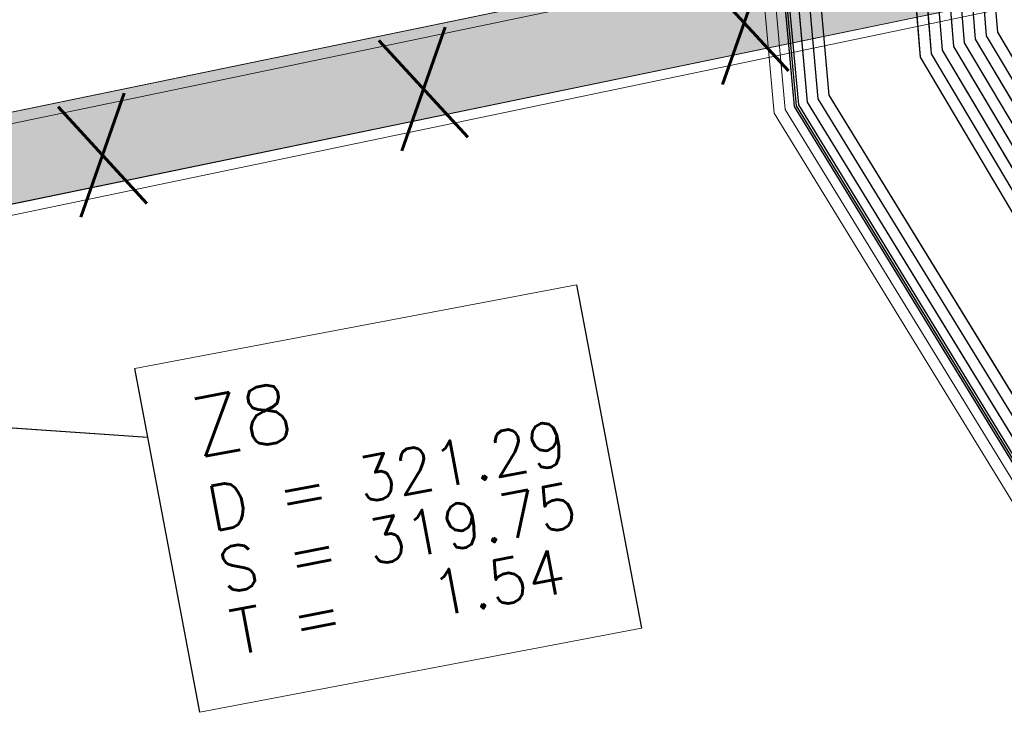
# Model space of a CAD drawing. Header units: metres. Extents: x -502 to 161, y -108 to 174.
# Tile 141 of 256: x -230.89 to -226.51, y -33.1 to -29.97. Entities that reach past the tile are written whole.
import ezdxf

# ---------------------------------------------------------------- set-up
doc = ezdxf.new("R2010")
doc.units = ezdxf.units.M
doc.header["$LTSCALE"] = 0.1
doc.linetypes.add('240', pattern=[101.6, 101.6, 0])
for name, color, linetype in [('BRI31-005.05-5p02-Koordinierung Lageplan 4. BA ZOB West 2022-06-15', 7, 'Continuous'), ('BRI31-005.06-5f07-Koordinierung Lageplan 4. BA ZOB Fernbusbahnh', 7, 'Continuous'), ('BRI32-005.02-5f05-Koordinierung Schemaplan 4 BA ZOB Teilbereich', 7, 'Continuous'), ('BRI32-005.03-5f06-Koordinierung Schemaplan 4 BA ZOB Teilbereich 2 Ost - Bahnhofsallee 2023-01-21', 7, 'Continuous')]:
    doc.layers.add(name, color=color, linetype=linetype)
doc.styles.add('Txt', font='txt_____.ttf')

msp = doc.modelspace()

# ---------------------------------------------------------------- linework, layer by layer
at = {"layer": 'BRI31-005.05-5p02-Koordinierung Lageplan 4. BA ZOB West 2022-06-15', "color": 1, "linetype": 'Continuous', "lineweight": 25, "true_color": 0xff0000, "transparency": 33554687}
msp.add_line((-232.8191, -31.651), (-230.3235, -31.8251), dxfattribs=at)
at = {"layer": 'BRI31-005.05-5p02-Koordinierung Lageplan 4. BA ZOB West 2022-06-15', "color": 1, "linetype": 'Continuous', "lineweight": 25, "true_color": 0xff0000, "transparency": 33554687, "flags": 128}
for points in [[(-225.3387, -11.2374), (-229.5957, -18.1714), (-229.0257, -20.8074), (-227.7997, -27.4074), (-227.6647, -27.9944), (-227.4477, -30.3544), (-224.2937, -35.5024), (-224.0217, -35.9484), (-223.2007, -36.4664), (-222.9157, -36.6434), (-217.6127, -39.5814), (-217.2307, -39.7354), (-214.0777, -39.1054), (-207.9547, -37.3244), (-207.4387, -36.8834), (-205.7427, -35.6354), (-202.5457, -34.9364), (-199.0767, -34.0634), (-192.6107, -32.7734), (-185.6937, -31.6434), (-180.2767, -30.7334), (-179.4717, -30.6334), (-178.4147, -30.7934), (-174.3807, -31.4324)], [(-230.3814, -31.5197), (-228.4164, -31.1471), (-228.1269, -32.6739), (-230.0919, -33.0465), (-230.3814, -31.5197)]]:
    msp.add_lwpolyline(points, dxfattribs=at)
at = {"layer": 'BRI31-005.05-5p02-Koordinierung Lageplan 4. BA ZOB West 2022-06-15', "color": 250, "linetype": 'Continuous', "lineweight": 25, "true_color": 0x333333, "transparency": 33554687, "flags": 128}
for points in [[(-225.3307, -11.2434), (-229.5857, -18.1734), (-229.0157, -20.8054), (-227.7897, -27.4054), (-227.6547, -27.9934), (-227.4387, -30.3514), (-224.2857, -35.4974), (-224.0137, -35.9414), (-223.1947, -36.4574), (-222.9107, -36.6354), (-217.6077, -39.5724), (-217.2297, -39.7244), (-214.0807, -39.0964), (-207.9597, -37.3154), (-207.4447, -36.8754), (-205.7467, -35.6254), (-202.5487, -34.9274), (-199.0787, -34.0534), (-192.6127, -32.7634), (-185.6947, -31.6334), (-180.2787, -30.7234), (-179.4717, -30.6234), (-178.4137, -30.7834), (-174.3787, -31.4224)], [(-225.2907, -11.2734), (-229.5327, -18.1824), (-228.9667, -20.7954), (-227.7407, -27.3964), (-227.6047, -27.9884), (-227.3897, -30.3354), (-224.2587, -35.4464), (-223.9867, -35.8994), (-223.1627, -36.4184), (-222.8857, -36.5924), (-217.5837, -39.5284), (-217.0567, -39.7414), (-214.0687, -39.1454), (-207.9377, -37.3614), (-207.4157, -36.9154), (-205.7257, -35.6724), (-202.5377, -34.9764), (-199.0687, -34.1024), (-192.6037, -32.8124), (-185.6867, -31.6824), (-180.2717, -30.7724), (-179.4727, -30.6734), (-178.4207, -30.8324), (-177.8307, -31.0624)], [(-174.3647, -31.3244), (-178.3997, -30.6854), (-179.4697, -30.5234), (-180.2927, -30.6254), (-185.7107, -31.5354), (-192.6307, -32.6654), (-199.0987, -33.9554), (-202.5707, -34.8294), (-205.7887, -35.5314), (-207.5047, -36.7934), (-208.0037, -37.2234), (-214.1047, -38.9984), (-217.2137, -39.6184), (-217.5597, -39.4844), (-222.8607, -36.5494), (-223.1417, -36.3724), (-223.9597, -35.8574), (-224.2067, -35.4344), (-227.3407, -30.3194), (-227.5547, -27.9834), (-227.6917, -27.3874), (-228.9177, -20.7854), (-229.4797, -18.1914), (-225.2507, -11.3034)], [(-174.3717, -31.3734), (-178.4067, -30.7344), (-179.4707, -30.5734), (-180.2857, -30.6744), (-185.7027, -31.5844), (-192.6217, -32.7144), (-199.0887, -34.0044), (-202.5597, -34.8784), (-205.7677, -35.5784), (-207.4747, -36.8344), (-207.9817, -37.2694), (-214.0927, -39.0474), (-217.0437, -39.6364), (-217.5357, -39.4404), (-222.8357, -36.5064), (-223.1087, -36.3344), (-223.9327, -35.8154), (-224.1667, -35.4034), (-227.2917, -30.3034), (-227.5047, -27.9804), (-227.6427, -27.3784), (-228.8687, -20.7754), (-229.4267, -18.2004), (-225.2107, -11.3334)], [(-178.2347, -30.0544), (-179.1357, -29.8924), (-180.3637, -30.1044), (-186.0237, -31.1244), (-193.0907, -32.3544), (-199.2367, -33.3944), (-200.6857, -33.7654), (-202.8467, -34.2434), (-206.2057, -35.0734), (-208.3897, -36.7434), (-214.3777, -38.5134), (-216.5857, -38.7694), (-217.3127, -38.8554), (-222.6167, -36.1834), (-223.7887, -35.3634), (-226.8857, -30.1354), (-227.0657, -27.9414), (-227.1787, -27.2534), (-228.4947, -20.5034), (-229.0277, -18.0634), (-224.7607, -11.6114)], [(-178.2447, -30.1034), (-179.1357, -29.9434), (-180.3547, -30.1534), (-186.0147, -31.1734), (-193.0827, -32.4034), (-199.2267, -33.4434), (-200.6627, -33.8124), (-202.8357, -34.2924), (-206.1837, -35.1194), (-208.3667, -36.7884), (-214.3677, -38.5624), (-216.5857, -38.8194), (-217.1447, -38.8844), (-222.5907, -36.1404), (-223.7507, -35.3284), (-226.8367, -30.1194), (-227.0157, -27.9374), (-227.1297, -27.2434), (-228.4457, -20.4934), (-228.9747, -18.0734), (-224.7217, -11.6424)], [(-178.2547, -30.1524), (-179.1357, -29.9944), (-180.3457, -30.2024), (-186.0057, -31.2224), (-193.0747, -32.4524), (-199.2167, -33.4924), (-200.6567, -33.8604), (-202.8157, -34.3414), (-206.1617, -35.1654), (-208.3437, -36.8334), (-214.3577, -38.6114), (-216.5757, -38.8684), (-216.9747, -38.9144), (-217.1357, -38.8334), (-222.5647, -36.0974), (-223.7127, -35.2934), (-226.7877, -30.1034), (-226.9657, -27.9334), (-227.0807, -27.2334), (-228.3967, -20.4834), (-228.9217, -18.0834), (-224.6827, -11.6734)], [(-224.6437, -11.7044), (-228.8687, -18.0934), (-228.3477, -20.4734), (-227.0317, -27.2234), (-226.9157, -27.9294), (-226.7387, -30.0874), (-223.6747, -35.2584), (-222.5387, -36.0544), (-217.2887, -38.7014), (-216.6117, -38.6224), (-214.4077, -38.3664), (-208.4587, -36.6084), (-206.2717, -34.9354), (-202.8797, -34.0964), (-200.7457, -33.6254), (-199.2667, -33.2474), (-193.1147, -32.2074), (-186.0507, -30.9774), (-180.3907, -29.9574), (-179.1357, -29.7394), (-178.2047, -29.9074)], [(-178.2147, -29.9564), (-179.1357, -29.7904), (-180.3817, -30.0064), (-186.0417, -31.0264), (-193.1067, -32.2564), (-199.2567, -33.2964), (-200.7597, -33.6794), (-202.8687, -34.1454), (-206.2497, -34.9814), (-208.4357, -36.6534), (-214.3977, -38.4154), (-217.1177, -38.7314), (-222.5257, -36.0034), (-223.6367, -35.2234), (-226.6897, -30.0714), (-226.8657, -27.9254), (-226.9827, -27.2134), (-228.2987, -20.4634), (-228.8157, -18.1034), (-224.6047, -11.7354)], [(-178.2247, -30.0054), (-179.1357, -29.8414), (-180.3727, -30.0554), (-186.0327, -31.0754), (-193.0987, -32.3054), (-199.2467, -33.3454), (-200.7697, -33.7334), (-202.8577, -34.1944), (-206.2277, -35.0274), (-208.4127, -36.6984), (-214.3877, -38.4644), (-216.6287, -38.7244), (-216.9477, -38.7614), (-217.1087, -38.6784), (-222.4867, -35.9684), (-223.5987, -35.1884), (-226.6407, -30.0554), (-226.8157, -27.9214), (-226.9337, -27.2034), (-228.2497, -20.4534), (-228.7627, -18.1134), (-224.5657, -11.7664)], [(-178.1847, -29.8094), (-179.1357, -29.6374), (-180.4087, -29.8594), (-186.0687, -30.8794), (-193.1307, -32.1094), (-199.2867, -33.1494), (-202.9127, -33.9494), (-206.3377, -34.7974), (-208.5277, -36.4734), (-214.4377, -38.2194), (-216.6027, -38.4714), (-217.2647, -38.5434), (-222.4607, -35.9254), (-223.5607, -35.1534), (-226.5917, -30.0394), (-226.7657, -27.9174), (-226.8847, -27.1934), (-228.2007, -20.4434), (-228.7097, -18.1234), (-224.5267, -11.7974)], [(-178.1947, -29.8584), (-179.1357, -29.6884), (-180.3997, -29.9084), (-186.0597, -30.9284), (-193.1227, -32.1584), (-199.2767, -33.1984), (-202.9017, -33.9984), (-206.3157, -34.8434), (-208.5047, -36.5184), (-214.4277, -38.2684), (-217.0907, -38.5784), (-222.4567, -35.8684), (-223.5227, -35.1184), (-226.5427, -30.0234), (-226.7157, -27.9134), (-226.8357, -27.1844), (-228.1517, -20.4334), (-228.6567, -18.1334), (-224.4877, -11.8284)]]:
    msp.add_lwpolyline(points, dxfattribs=at)
at = {"layer": 'BRI31-005.05-5p02-Koordinierung Lageplan 4. BA ZOB West 2022-06-15', "color": 114, "linetype": 'Continuous', "lineweight": 25, "true_color": 0x00994c, "transparency": 33554687, "flags": 128}
msp.add_lwpolyline([(-174.3777, -31.4124), (-178.4117, -30.7734), (-179.4707, -30.6134), (-180.2797, -30.7134), (-185.6977, -31.6244), (-192.6137, -32.7544), (-199.0817, -34.0444), (-202.5497, -34.9164), (-205.7517, -35.6174), (-207.4517, -36.8684), (-207.9637, -37.3064), (-214.0827, -39.0854), (-217.2287, -39.7144), (-217.6047, -39.5634), (-222.9057, -36.6254), (-223.1907, -36.4494), (-224.0077, -35.9334), (-224.2767, -35.4914), (-227.4277, -30.3474), (-227.6447, -27.9914), (-227.7807, -27.4034), (-229.0067, -20.8034), (-229.5747, -18.1744), (-225.3227, -11.2494)], dxfattribs=at)
at = {"layer": 'BRI31-005.05-5p02-Koordinierung Lageplan 4. BA ZOB West 2022-06-15', "color": 7, "linetype": 'Continuous', "lineweight": 13, "transparency": 33554687, "flags": 128}
for points in [[(-174.4567, -31.9734), (-178.4767, -31.2244), (-179.4807, -31.0734), (-180.2157, -31.1644), (-185.6227, -32.0744), (-192.5317, -33.2044), (-198.9887, -34.4944), (-202.5047, -35.1234), (-205.6627, -35.8134), (-207.8937, -37.4534), (-214.0447, -39.2434), (-217.2537, -39.8834), (-222.9587, -36.7234), (-224.0877, -36.0134), (-227.5367, -30.3834), (-227.7547, -28.0034), (-227.8877, -27.4234), (-229.1137, -20.8234)], [(-174.4497, -31.9244), (-178.4697, -31.1754), (-179.4797, -31.0234), (-180.2227, -31.1154), (-185.6307, -32.0254), (-192.5407, -33.1554), (-198.9987, -34.4454), (-202.5267, -35.0254), (-205.7047, -35.7194), (-207.3857, -36.9554), (-207.9157, -37.4074), (-214.0567, -39.1944), (-217.2457, -39.8304), (-222.9347, -36.6794), (-223.2167, -36.5024), (-224.0507, -35.9774), (-227.4877, -30.3674), (-227.7047, -27.9984), (-227.8387, -27.4144), (-229.0647, -20.8144)]]:
    msp.add_lwpolyline(points, dxfattribs=at)
at = {"layer": 'BRI31-005.05-5p02-Koordinierung Lageplan 4. BA ZOB West 2022-06-15', "color": 7, "linetype": 'Continuous', "lineweight": 18, "transparency": 33554687, "flags": 128}
for points in [[(-235.9122, -31.8182), (-216.8122, -27.8714), (-216.8972, -27.4832), (-236.0163, -31.4294)], [(-235.9227, -31.8169), (-216.8117, -27.8742), (-216.8925, -27.4824), (-236.0035, -31.4251)], [(-230.3814, -31.5197), (-228.4164, -31.1471), (-228.1269, -32.6739), (-230.0919, -33.0465), (-230.3814, -31.5197)]]:
    msp.add_lwpolyline(points, dxfattribs=at)
at = {"layer": 'BRI31-005.05-5p02-Koordinierung Lageplan 4. BA ZOB West 2022-06-15', "color": 7, "linetype": '240', "lineweight": 18, "transparency": 33554687, "flags": 128}
msp.add_lwpolyline([(-235.9079, -31.8758), (-219.3313, -28.4218), (-219.4129, -28.0302), (-235.9895, -31.4843)], dxfattribs=at)
at = {"layer": 'BRI31-005.06-5f07-Koordinierung Lageplan 4. BA ZOB Fernbusbahnh', "color": 1, "linetype": 'Continuous', "lineweight": 25, "true_color": 0xff0000, "transparency": 33554687}
msp.add_line((-232.8191, -31.651), (-230.3235, -31.8251), dxfattribs=at)
at = {"layer": 'BRI31-005.06-5f07-Koordinierung Lageplan 4. BA ZOB Fernbusbahnh', "color": 7, "linetype": 'Continuous', "lineweight": 18, "transparency": 33554687, "flags": 128}
msp.add_lwpolyline([(-230.3814, -31.5197), (-228.4164, -31.1471), (-228.1269, -32.6739), (-230.0919, -33.0465), (-230.3814, -31.5197)], dxfattribs=at)
at = {"layer": 'BRI31-005.06-5f07-Koordinierung Lageplan 4. BA ZOB Fernbusbahnh', "color": 1, "linetype": 'Continuous', "lineweight": 25, "true_color": 0xff0000, "transparency": 33554687, "flags": 128}
msp.add_lwpolyline([(-230.3814, -31.5197), (-228.4164, -31.1471), (-228.1269, -32.6739), (-230.0919, -33.0465), (-230.3814, -31.5197)], dxfattribs=at)
at = {"layer": 'BRI32-005.02-5f05-Koordinierung Schemaplan 4 BA ZOB Teilbereich', "color": 250, "linetype": 'Continuous', "lineweight": 25, "true_color": 0x333333, "transparency": 33554687, "flags": 128}
for points in [[(-174.3647, -31.3244), (-178.3997, -30.6854), (-179.4697, -30.5234), (-180.2927, -30.6254), (-185.7107, -31.5354), (-192.6307, -32.6654), (-199.0987, -33.9554), (-202.5707, -34.8294), (-205.7887, -35.5314), (-207.5047, -36.7934), (-208.0037, -37.2234), (-214.1047, -38.9984), (-217.2137, -39.6184), (-217.5597, -39.4844), (-222.8607, -36.5494), (-223.1417, -36.3724), (-223.9597, -35.8574), (-224.2067, -35.4344), (-227.3407, -30.3194), (-227.5547, -27.9834), (-227.6917, -27.3874), (-228.9177, -20.7854), (-229.4797, -18.1914), (-225.2507, -11.3034)], [(-174.3717, -31.3734), (-178.4067, -30.7344), (-179.4707, -30.5734), (-180.2857, -30.6744), (-185.7027, -31.5844), (-192.6217, -32.7144), (-199.0887, -34.0044), (-202.5597, -34.8784), (-205.7677, -35.5784), (-207.4747, -36.8344), (-207.9817, -37.2694), (-214.0927, -39.0474), (-217.0437, -39.6364), (-217.5357, -39.4404), (-222.8357, -36.5064), (-223.1087, -36.3344), (-223.9327, -35.8154), (-224.1667, -35.4034), (-227.2917, -30.3034), (-227.5047, -27.9804), (-227.6427, -27.3784), (-228.8687, -20.7754), (-229.4267, -18.2004), (-225.2107, -11.3334)], [(-178.2347, -30.0544), (-179.1357, -29.8924), (-180.3637, -30.1044), (-186.0237, -31.1244), (-193.0907, -32.3544), (-199.2367, -33.3944), (-200.6857, -33.7654), (-202.8467, -34.2434), (-206.2057, -35.0734), (-208.3897, -36.7434), (-214.3777, -38.5134), (-216.5857, -38.7694), (-217.3127, -38.8554), (-222.6167, -36.1834), (-223.7887, -35.3634), (-226.8857, -30.1354), (-227.0657, -27.9414), (-227.1787, -27.2534), (-228.4947, -20.5034), (-229.0277, -18.0634), (-224.7607, -11.6114)], [(-178.2447, -30.1034), (-179.1357, -29.9434), (-180.3547, -30.1534), (-186.0147, -31.1734), (-193.0827, -32.4034), (-199.2267, -33.4434), (-200.6627, -33.8124), (-202.8357, -34.2924), (-206.1837, -35.1194), (-208.3667, -36.7884), (-214.3677, -38.5624), (-216.5857, -38.8194), (-217.1447, -38.8844), (-222.5907, -36.1404), (-223.7507, -35.3284), (-226.8367, -30.1194), (-227.0157, -27.9374), (-227.1297, -27.2434), (-228.4457, -20.4934), (-228.9747, -18.0734), (-224.7217, -11.6424)], [(-178.2547, -30.1524), (-179.1357, -29.9944), (-180.3457, -30.2024), (-186.0057, -31.2224), (-193.0747, -32.4524), (-199.2167, -33.4924), (-200.6567, -33.8604), (-202.8157, -34.3414), (-206.1617, -35.1654), (-208.3437, -36.8334), (-214.3577, -38.6114), (-216.5757, -38.8684), (-216.9747, -38.9144), (-217.1357, -38.8334), (-222.5647, -36.0974), (-223.7127, -35.2934), (-226.7877, -30.1034), (-226.9657, -27.9334), (-227.0807, -27.2334), (-228.3967, -20.4834), (-228.9217, -18.0834), (-224.6827, -11.6734)], [(-224.6437, -11.7044), (-228.8687, -18.0934), (-228.3477, -20.4734), (-227.0317, -27.2234), (-226.9157, -27.9294), (-226.7387, -30.0874), (-223.6747, -35.2584), (-222.5387, -36.0544), (-217.2887, -38.7014), (-216.6117, -38.6224), (-214.4077, -38.3664), (-208.4587, -36.6084), (-206.2717, -34.9354), (-202.8797, -34.0964), (-200.7457, -33.6254), (-199.2667, -33.2474), (-193.1147, -32.2074), (-186.0507, -30.9774), (-180.3907, -29.9574), (-179.1357, -29.7394), (-178.2047, -29.9074)], [(-178.2147, -29.9564), (-179.1357, -29.7904), (-180.3817, -30.0064), (-186.0417, -31.0264), (-193.1067, -32.2564), (-199.2567, -33.2964), (-200.7597, -33.6794), (-202.8687, -34.1454), (-206.2497, -34.9814), (-208.4357, -36.6534), (-214.3977, -38.4154), (-217.1177, -38.7314), (-222.5257, -36.0034), (-223.6367, -35.2234), (-226.6897, -30.0714), (-226.8657, -27.9254), (-226.9827, -27.2134), (-228.2987, -20.4634), (-228.8157, -18.1034), (-224.6047, -11.7354)], [(-178.2247, -30.0054), (-179.1357, -29.8414), (-180.3727, -30.0554), (-186.0327, -31.0754), (-193.0987, -32.3054), (-199.2467, -33.3454), (-200.7697, -33.7334), (-202.8577, -34.1944), (-206.2277, -35.0274), (-208.4127, -36.6984), (-214.3877, -38.4644), (-216.6287, -38.7244), (-216.9477, -38.7614), (-217.1087, -38.6784), (-222.4867, -35.9684), (-223.5987, -35.1884), (-226.6407, -30.0554), (-226.8157, -27.9214), (-226.9337, -27.2034), (-228.2497, -20.4534), (-228.7627, -18.1134), (-224.5657, -11.7664)]]:
    msp.add_lwpolyline(points, dxfattribs=at)
at = {"layer": 'BRI32-005.02-5f05-Koordinierung Schemaplan 4 BA ZOB Teilbereich', "color": 7, "linetype": 'Continuous', "lineweight": 13, "transparency": 33554687, "flags": 128}
for points in [[(-174.4567, -31.9734), (-178.4767, -31.2244), (-179.4807, -31.0734), (-180.2157, -31.1644), (-185.6227, -32.0744), (-192.5317, -33.2044), (-198.9887, -34.4944), (-202.5047, -35.1234), (-205.6627, -35.8134), (-207.8937, -37.4534), (-214.0447, -39.2434), (-217.2537, -39.8834), (-222.9587, -36.7234), (-224.0877, -36.0134), (-227.5367, -30.3834), (-227.7547, -28.0034), (-227.8877, -27.4234), (-229.1137, -20.8234)], [(-174.4497, -31.9244), (-178.4697, -31.1754), (-179.4797, -31.0234), (-180.2227, -31.1154), (-185.6307, -32.0254), (-192.5407, -33.1554), (-198.9987, -34.4454), (-202.5267, -35.0254), (-205.7047, -35.7194), (-207.3857, -36.9554), (-207.9157, -37.4074), (-214.0567, -39.1944), (-217.2457, -39.8304), (-222.9347, -36.6794), (-223.2167, -36.5024), (-224.0507, -35.9774), (-227.4877, -30.3674), (-227.7047, -27.9984), (-227.8387, -27.4144), (-229.0647, -20.8144)]]:
    msp.add_lwpolyline(points, dxfattribs=at)

# ---------------------------------------------------------------- texts
at = {"layer": 'BRI31-005.05-5p02-Koordinierung Lageplan 4. BA ZOB West 2022-06-15', "color": 1, "true_color": 0xff0000, "transparency": 33554687, "attachment_point": 1, "rotation": 10.737, "line_spacing_factor": 0.25, "style": 'Txt'}
for s, insert, char_height in [('Z8', (-230.1477, -31.6603), 0.26), ('D = 321.29', (-230.0743, -32.0474), 0.2), ('S = 319.75', (-230.0221, -32.3225), 0.2), ('T =   1.54', (-229.9699, -32.5976), 0.2)]:
    msp.add_mtext(s, dxfattribs=dict(at, insert=insert, char_height=char_height))
at = {"layer": 'BRI31-005.06-5f07-Koordinierung Lageplan 4. BA ZOB Fernbusbahnh', "color": 1, "true_color": 0xff0000, "transparency": 33554687, "attachment_point": 1, "rotation": 10.737, "line_spacing_factor": 0.25, "style": 'Txt'}
for s, insert, char_height in [('Z8', (-230.1477, -31.6603), 0.26), ('D = 321.29', (-230.0743, -32.0474), 0.2), ('S = 319.75', (-230.0221, -32.3225), 0.2), ('T =   1.54', (-229.9699, -32.5976), 0.2)]:
    msp.add_mtext(s, dxfattribs=dict(at, insert=insert, char_height=char_height))

# ---------------------------------------------------------------- next in the draw order: wipeouts: each hides what was drawn before it
at = {"color": 255, "linetype": 'Continuous', "lineweight": 5, "transparency": 33554687}
msp.add_wipeout([(-230.3814, -31.5197), (-228.4164, -31.1471), (-228.1269, -32.6739), (-230.0919, -33.0465)], dxfattribs=at).dxf.layer = 'BRI31-005.06-5f07-Koordinierung Lageplan 4. BA ZOB Fernbusbahnh'

# ---------------------------------------------------------------- next in the draw order: linework, layer by layer
at = {"layer": 'BRI31-005.06-5f07-Koordinierung Lageplan 4. BA ZOB Fernbusbahnh', "color": 1, "linetype": 'Continuous', "lineweight": 20, "true_color": 0xff0000, "transparency": 33554687}
msp.add_line((-232.8191, -31.651), (-230.3235, -31.8251), dxfattribs=at)
at = {"layer": 'BRI31-005.06-5f07-Koordinierung Lageplan 4. BA ZOB Fernbusbahnh', "color": 1, "linetype": 'Continuous', "lineweight": 20, "true_color": 0xff0000, "transparency": 33554687, "flags": 128}
for points in [[(-225.3387, -11.2374), (-229.5957, -18.1714), (-229.0257, -20.8074), (-227.7997, -27.4074), (-227.6647, -27.9944), (-227.4477, -30.3544), (-224.2937, -35.5024), (-224.0217, -35.9484), (-223.2007, -36.4664), (-222.9157, -36.6434), (-217.6127, -39.5814), (-217.2307, -39.7354), (-214.0777, -39.1054), (-207.9547, -37.3244), (-207.4387, -36.8834), (-205.7427, -35.6354), (-202.5457, -34.9364), (-199.0767, -34.0634), (-192.6107, -32.7734), (-185.6937, -31.6434), (-180.2767, -30.7334), (-179.4717, -30.6334), (-178.4147, -30.7934), (-174.3807, -31.4324)], [(-230.3814, -31.5197), (-228.4164, -31.1471), (-228.1269, -32.6739), (-230.0919, -33.0465), (-230.3814, -31.5197)]]:
    msp.add_lwpolyline(points, dxfattribs=at)
at = {"layer": 'BRI31-005.06-5f07-Koordinierung Lageplan 4. BA ZOB Fernbusbahnh', "color": 250, "linetype": 'Continuous', "lineweight": 20, "true_color": 0x333333, "transparency": 33554687, "flags": 128}
for points in [[(-225.3307, -11.2434), (-229.5857, -18.1734), (-229.0157, -20.8054), (-227.7897, -27.4054), (-227.6547, -27.9934), (-227.4387, -30.3514), (-224.2857, -35.4974), (-224.0137, -35.9414), (-223.1947, -36.4574), (-222.9107, -36.6354), (-217.6077, -39.5724), (-217.2297, -39.7244), (-214.0807, -39.0964), (-207.9597, -37.3154), (-207.4447, -36.8754), (-205.7467, -35.6254), (-202.5487, -34.9274), (-199.0787, -34.0534), (-192.6127, -32.7634), (-185.6947, -31.6334), (-180.2787, -30.7234), (-179.4717, -30.6234), (-178.4137, -30.7834), (-174.3787, -31.4224)], [(-225.2907, -11.2734), (-229.5327, -18.1824), (-228.9667, -20.7954), (-227.7407, -27.3964), (-227.6047, -27.9884), (-227.3897, -30.3354), (-224.2587, -35.4464), (-223.9867, -35.8994), (-223.1627, -36.4184), (-222.8857, -36.5924), (-217.5837, -39.5284), (-217.0567, -39.7414), (-214.0687, -39.1454), (-207.9377, -37.3614), (-207.4157, -36.9154), (-205.7257, -35.6724), (-202.5377, -34.9764), (-199.0687, -34.1024), (-192.6037, -32.8124), (-185.6867, -31.6824), (-180.2717, -30.7724), (-179.4727, -30.6734), (-178.4207, -30.8324), (-177.8307, -31.0624)], [(-174.3647, -31.3244), (-178.3997, -30.6854), (-179.4697, -30.5234), (-180.2927, -30.6254), (-185.7107, -31.5354), (-192.6307, -32.6654), (-199.0987, -33.9554), (-202.5707, -34.8294), (-205.7887, -35.5314), (-207.5047, -36.7934), (-208.0037, -37.2234), (-214.1047, -38.9984), (-217.2137, -39.6184), (-217.5597, -39.4844), (-222.8607, -36.5494), (-223.1417, -36.3724), (-223.9597, -35.8574), (-224.2067, -35.4344), (-227.3407, -30.3194), (-227.5547, -27.9834), (-227.6917, -27.3874), (-228.9177, -20.7854), (-229.4797, -18.1914), (-225.2507, -11.3034)], [(-174.3717, -31.3734), (-178.4067, -30.7344), (-179.4707, -30.5734), (-180.2857, -30.6744), (-185.7027, -31.5844), (-192.6217, -32.7144), (-199.0887, -34.0044), (-202.5597, -34.8784), (-205.7677, -35.5784), (-207.4747, -36.8344), (-207.9817, -37.2694), (-214.0927, -39.0474), (-217.0437, -39.6364), (-217.5357, -39.4404), (-222.8357, -36.5064), (-223.1087, -36.3344), (-223.9327, -35.8154), (-224.1667, -35.4034), (-227.2917, -30.3034), (-227.5047, -27.9804), (-227.6427, -27.3784), (-228.8687, -20.7754), (-229.4267, -18.2004), (-225.2107, -11.3334)], [(-178.2347, -30.0544), (-179.1357, -29.8924), (-180.3637, -30.1044), (-186.0237, -31.1244), (-193.0907, -32.3544), (-199.2367, -33.3944), (-200.6857, -33.7654), (-202.8467, -34.2434), (-206.2057, -35.0734), (-208.3897, -36.7434), (-214.3777, -38.5134), (-216.5857, -38.7694), (-217.3127, -38.8554), (-222.6167, -36.1834), (-223.7887, -35.3634), (-226.8857, -30.1354), (-227.0657, -27.9414), (-227.1787, -27.2534), (-228.4947, -20.5034), (-229.0277, -18.0634), (-224.7607, -11.6114)], [(-178.2447, -30.1034), (-179.1357, -29.9434), (-180.3547, -30.1534), (-186.0147, -31.1734), (-193.0827, -32.4034), (-199.2267, -33.4434), (-200.6627, -33.8124), (-202.8357, -34.2924), (-206.1837, -35.1194), (-208.3667, -36.7884), (-214.3677, -38.5624), (-216.5857, -38.8194), (-217.1447, -38.8844), (-222.5907, -36.1404), (-223.7507, -35.3284), (-226.8367, -30.1194), (-227.0157, -27.9374), (-227.1297, -27.2434), (-228.4457, -20.4934), (-228.9747, -18.0734), (-224.7217, -11.6424)], [(-178.2547, -30.1524), (-179.1357, -29.9944), (-180.3457, -30.2024), (-186.0057, -31.2224), (-193.0747, -32.4524), (-199.2167, -33.4924), (-200.6567, -33.8604), (-202.8157, -34.3414), (-206.1617, -35.1654), (-208.3437, -36.8334), (-214.3577, -38.6114), (-216.5757, -38.8684), (-216.9747, -38.9144), (-217.1357, -38.8334), (-222.5647, -36.0974), (-223.7127, -35.2934), (-226.7877, -30.1034), (-226.9657, -27.9334), (-227.0807, -27.2334), (-228.3967, -20.4834), (-228.9217, -18.0834), (-224.6827, -11.6734)], [(-224.6437, -11.7044), (-228.8687, -18.0934), (-228.3477, -20.4734), (-227.0317, -27.2234), (-226.9157, -27.9294), (-226.7387, -30.0874), (-223.6747, -35.2584), (-222.5387, -36.0544), (-217.2887, -38.7014), (-216.6117, -38.6224), (-214.4077, -38.3664), (-208.4587, -36.6084), (-206.2717, -34.9354), (-202.8797, -34.0964), (-200.7457, -33.6254), (-199.2667, -33.2474), (-193.1147, -32.2074), (-186.0507, -30.9774), (-180.3907, -29.9574), (-179.1357, -29.7394), (-178.2047, -29.9074)], [(-178.2147, -29.9564), (-179.1357, -29.7904), (-180.3817, -30.0064), (-186.0417, -31.0264), (-193.1067, -32.2564), (-199.2567, -33.2964), (-200.7597, -33.6794), (-202.8687, -34.1454), (-206.2497, -34.9814), (-208.4357, -36.6534), (-214.3977, -38.4154), (-217.1177, -38.7314), (-222.5257, -36.0034), (-223.6367, -35.2234), (-226.6897, -30.0714), (-226.8657, -27.9254), (-226.9827, -27.2134), (-228.2987, -20.4634), (-228.8157, -18.1034), (-224.6047, -11.7354)], [(-178.2247, -30.0054), (-179.1357, -29.8414), (-180.3727, -30.0554), (-186.0327, -31.0754), (-193.0987, -32.3054), (-199.2467, -33.3454), (-200.7697, -33.7334), (-202.8577, -34.1944), (-206.2277, -35.0274), (-208.4127, -36.6984), (-214.3877, -38.4644), (-216.6287, -38.7244), (-216.9477, -38.7614), (-217.1087, -38.6784), (-222.4867, -35.9684), (-223.5987, -35.1884), (-226.6407, -30.0554), (-226.8157, -27.9214), (-226.9337, -27.2034), (-228.2497, -20.4534), (-228.7627, -18.1134), (-224.5657, -11.7664)], [(-178.1847, -29.8094), (-179.1357, -29.6374), (-180.4087, -29.8594), (-186.0687, -30.8794), (-193.1307, -32.1094), (-199.2867, -33.1494), (-202.9127, -33.9494), (-206.3377, -34.7974), (-208.5277, -36.4734), (-214.4377, -38.2194), (-216.6027, -38.4714), (-217.2647, -38.5434), (-222.4607, -35.9254), (-223.5607, -35.1534), (-226.5917, -30.0394), (-226.7657, -27.9174), (-226.8847, -27.1934), (-228.2007, -20.4434), (-228.7097, -18.1234), (-224.5267, -11.7974)], [(-178.1947, -29.8584), (-179.1357, -29.6884), (-180.3997, -29.9084), (-186.0597, -30.9284), (-193.1227, -32.1584), (-199.2767, -33.1984), (-202.9017, -33.9984), (-206.3157, -34.8434), (-208.5047, -36.5184), (-214.4277, -38.2684), (-217.0907, -38.5784), (-222.4567, -35.8684), (-223.5227, -35.1184), (-226.5427, -30.0234), (-226.7157, -27.9134), (-226.8357, -27.1844), (-228.1517, -20.4334), (-228.6567, -18.1334), (-224.4877, -11.8284)]]:
    msp.add_lwpolyline(points, dxfattribs=at)
at = {"layer": 'BRI31-005.06-5f07-Koordinierung Lageplan 4. BA ZOB Fernbusbahnh', "color": 114, "linetype": 'Continuous', "lineweight": 20, "true_color": 0x00994c, "transparency": 33554687, "flags": 128}
msp.add_lwpolyline([(-174.3777, -31.4124), (-178.4117, -30.7734), (-179.4707, -30.6134), (-180.2797, -30.7134), (-185.6977, -31.6244), (-192.6137, -32.7544), (-199.0817, -34.0444), (-202.5497, -34.9164), (-205.7517, -35.6174), (-207.4517, -36.8684), (-207.9637, -37.3064), (-214.0827, -39.0854), (-217.2287, -39.7144), (-217.6047, -39.5634), (-222.9057, -36.6254), (-223.1907, -36.4494), (-224.0077, -35.9334), (-224.2767, -35.4914), (-227.4277, -30.3474), (-227.6447, -27.9914), (-227.7807, -27.4034), (-229.0067, -20.8034), (-229.5747, -18.1744), (-225.3227, -11.2494)], dxfattribs=at)
at = {"layer": 'BRI31-005.06-5f07-Koordinierung Lageplan 4. BA ZOB Fernbusbahnh', "color": 7, "linetype": 'Continuous', "lineweight": 9, "transparency": 33554687, "flags": 128}
for points in [[(-174.4567, -31.9734), (-178.4767, -31.2244), (-179.4807, -31.0734), (-180.2157, -31.1644), (-185.6227, -32.0744), (-192.5317, -33.2044), (-198.9887, -34.4944), (-202.5047, -35.1234), (-205.6627, -35.8134), (-207.8937, -37.4534), (-214.0447, -39.2434), (-217.2537, -39.8834), (-222.9587, -36.7234), (-224.0877, -36.0134), (-227.5367, -30.3834), (-227.7547, -28.0034), (-227.8877, -27.4234), (-229.1137, -20.8234)], [(-174.4497, -31.9244), (-178.4697, -31.1754), (-179.4797, -31.0234), (-180.2227, -31.1154), (-185.6307, -32.0254), (-192.5407, -33.1554), (-198.9987, -34.4454), (-202.5267, -35.0254), (-205.7047, -35.7194), (-207.3857, -36.9554), (-207.9157, -37.4074), (-214.0567, -39.1944), (-217.2457, -39.8304), (-222.9347, -36.6794), (-223.2167, -36.5024), (-224.0507, -35.9774), (-227.4877, -30.3674), (-227.7047, -27.9984), (-227.8387, -27.4144), (-229.0647, -20.8144)]]:
    msp.add_lwpolyline(points, dxfattribs=at)
at = {"layer": 'BRI31-005.06-5f07-Koordinierung Lageplan 4. BA ZOB Fernbusbahnh', "color": 7, "linetype": 'Continuous', "lineweight": 13, "transparency": 33554687, "flags": 128}
for points in [[(-235.9122, -31.8182), (-216.8122, -27.8714), (-216.8972, -27.4832), (-236.0163, -31.4294)], [(-235.9227, -31.8169), (-216.8117, -27.8742), (-216.8925, -27.4824), (-236.0035, -31.4251)], [(-230.3814, -31.5197), (-228.4164, -31.1471), (-228.1269, -32.6739), (-230.0919, -33.0465), (-230.3814, -31.5197)]]:
    msp.add_lwpolyline(points, dxfattribs=at)
at = {"layer": 'BRI31-005.06-5f07-Koordinierung Lageplan 4. BA ZOB Fernbusbahnh', "color": 7, "linetype": '240', "lineweight": 13, "transparency": 33554687, "flags": 128}
msp.add_lwpolyline([(-235.9079, -31.8758), (-219.3313, -28.4218), (-219.4129, -28.0302), (-235.9895, -31.4843)], dxfattribs=at)
at = {"layer": 'BRI31-005.06-5f07-Koordinierung Lageplan 4. BA ZOB Fernbusbahnh', "color": 2, "linetype": 'Continuous', "true_color": 0xffff00, "transparency": 33554687}
msp.add_solid([(-235.9227, -31.8169), (-216.8117, -27.8742), (-236.0035, -31.4251), (-216.8925, -27.4824)], dxfattribs=at)
at = {"layer": 'BRI32-005.03-5f06-Koordinierung Schemaplan 4 BA ZOB Teilbereich 2 Ost - Bahnhofsallee 2023-01-21', "color": 250, "linetype": 'Continuous', "lineweight": 20, "true_color": 0x333333, "transparency": 33554687, "flags": 128}
for points in [[(-174.3647, -31.3244), (-178.3997, -30.6854), (-179.4697, -30.5234), (-180.2927, -30.6254), (-185.7107, -31.5354), (-192.6307, -32.6654), (-199.0987, -33.9554), (-202.5707, -34.8294), (-205.7887, -35.5314), (-207.5047, -36.7934), (-208.0037, -37.2234), (-214.1047, -38.9984), (-217.2137, -39.6184), (-217.5597, -39.4844), (-222.8607, -36.5494), (-223.1417, -36.3724), (-223.9597, -35.8574), (-224.2067, -35.4344), (-227.3407, -30.3194), (-227.5547, -27.9834), (-227.6917, -27.3874), (-228.9177, -20.7854), (-229.4797, -18.1914), (-225.2507, -11.3034)], [(-174.3717, -31.3734), (-178.4067, -30.7344), (-179.4707, -30.5734), (-180.2857, -30.6744), (-185.7027, -31.5844), (-192.6217, -32.7144), (-199.0887, -34.0044), (-202.5597, -34.8784), (-205.7677, -35.5784), (-207.4747, -36.8344), (-207.9817, -37.2694), (-214.0927, -39.0474), (-217.0437, -39.6364), (-217.5357, -39.4404), (-222.8357, -36.5064), (-223.1087, -36.3344), (-223.9327, -35.8154), (-224.1667, -35.4034), (-227.2917, -30.3034), (-227.5047, -27.9804), (-227.6427, -27.3784), (-228.8687, -20.7754), (-229.4267, -18.2004), (-225.2107, -11.3334)], [(-178.2347, -30.0544), (-179.1357, -29.8924), (-180.3637, -30.1044), (-186.0237, -31.1244), (-193.0907, -32.3544), (-199.2367, -33.3944), (-200.6857, -33.7654), (-202.8467, -34.2434), (-206.2057, -35.0734), (-208.3897, -36.7434), (-214.3777, -38.5134), (-216.5857, -38.7694), (-217.3127, -38.8554), (-222.6167, -36.1834), (-223.7887, -35.3634), (-226.8857, -30.1354), (-227.0657, -27.9414), (-227.1787, -27.2534), (-228.4947, -20.5034), (-229.0277, -18.0634), (-224.7607, -11.6114)], [(-178.2447, -30.1034), (-179.1357, -29.9434), (-180.3547, -30.1534), (-186.0147, -31.1734), (-193.0827, -32.4034), (-199.2267, -33.4434), (-200.6627, -33.8124), (-202.8357, -34.2924), (-206.1837, -35.1194), (-208.3667, -36.7884), (-214.3677, -38.5624), (-216.5857, -38.8194), (-217.1447, -38.8844), (-222.5907, -36.1404), (-223.7507, -35.3284), (-226.8367, -30.1194), (-227.0157, -27.9374), (-227.1297, -27.2434), (-228.4457, -20.4934), (-228.9747, -18.0734), (-224.7217, -11.6424)], [(-178.2547, -30.1524), (-179.1357, -29.9944), (-180.3457, -30.2024), (-186.0057, -31.2224), (-193.0747, -32.4524), (-199.2167, -33.4924), (-200.6567, -33.8604), (-202.8157, -34.3414), (-206.1617, -35.1654), (-208.3437, -36.8334), (-214.3577, -38.6114), (-216.5757, -38.8684), (-216.9747, -38.9144), (-217.1357, -38.8334), (-222.5647, -36.0974), (-223.7127, -35.2934), (-226.7877, -30.1034), (-226.9657, -27.9334), (-227.0807, -27.2334), (-228.3967, -20.4834), (-228.9217, -18.0834), (-224.6827, -11.6734)], [(-224.6437, -11.7044), (-228.8687, -18.0934), (-228.3477, -20.4734), (-227.0317, -27.2234), (-226.9157, -27.9294), (-226.7387, -30.0874), (-223.6747, -35.2584), (-222.5387, -36.0544), (-217.2887, -38.7014), (-216.6117, -38.6224), (-214.4077, -38.3664), (-208.4587, -36.6084), (-206.2717, -34.9354), (-202.8797, -34.0964), (-200.7457, -33.6254), (-199.2667, -33.2474), (-193.1147, -32.2074), (-186.0507, -30.9774), (-180.3907, -29.9574), (-179.1357, -29.7394), (-178.2047, -29.9074)], [(-178.2147, -29.9564), (-179.1357, -29.7904), (-180.3817, -30.0064), (-186.0417, -31.0264), (-193.1067, -32.2564), (-199.2567, -33.2964), (-200.7597, -33.6794), (-202.8687, -34.1454), (-206.2497, -34.9814), (-208.4357, -36.6534), (-214.3977, -38.4154), (-217.1177, -38.7314), (-222.5257, -36.0034), (-223.6367, -35.2234), (-226.6897, -30.0714), (-226.8657, -27.9254), (-226.9827, -27.2134), (-228.2987, -20.4634), (-228.8157, -18.1034), (-224.6047, -11.7354)], [(-178.2247, -30.0054), (-179.1357, -29.8414), (-180.3727, -30.0554), (-186.0327, -31.0754), (-193.0987, -32.3054), (-199.2467, -33.3454), (-200.7697, -33.7334), (-202.8577, -34.1944), (-206.2277, -35.0274), (-208.4127, -36.6984), (-214.3877, -38.4644), (-216.6287, -38.7244), (-216.9477, -38.7614), (-217.1087, -38.6784), (-222.4867, -35.9684), (-223.5987, -35.1884), (-226.6407, -30.0554), (-226.8157, -27.9214), (-226.9337, -27.2034), (-228.2497, -20.4534), (-228.7627, -18.1134), (-224.5657, -11.7664)], [(-178.1847, -29.8094), (-179.1357, -29.6374), (-180.4087, -29.8594), (-186.0687, -30.8794), (-193.1307, -32.1094), (-199.2867, -33.1494), (-202.9127, -33.9494), (-206.3377, -34.7974), (-208.5277, -36.4734), (-214.4377, -38.2194), (-216.6027, -38.4714), (-217.2647, -38.5434), (-222.4607, -35.9254), (-223.5607, -35.1534), (-226.5917, -30.0394), (-226.7657, -27.9174), (-226.8847, -27.1934), (-228.2007, -20.4434), (-228.7097, -18.1234), (-224.5267, -11.7974)], [(-178.1947, -29.8584), (-179.1357, -29.6884), (-180.3997, -29.9084), (-186.0597, -30.9284), (-193.1227, -32.1584), (-199.2767, -33.1984), (-202.9017, -33.9984), (-206.3157, -34.8434), (-208.5047, -36.5184), (-214.4277, -38.2684), (-217.0907, -38.5784), (-222.4567, -35.8684), (-223.5227, -35.1184), (-226.5427, -30.0234), (-226.7157, -27.9134), (-226.8357, -27.1844), (-228.1517, -20.4334), (-228.6567, -18.1334), (-224.4877, -11.8284)]]:
    msp.add_lwpolyline(points, dxfattribs=at)
at = {"layer": 'BRI32-005.03-5f06-Koordinierung Schemaplan 4 BA ZOB Teilbereich 2 Ost - Bahnhofsallee 2023-01-21', "color": 7, "linetype": 'Continuous', "lineweight": 9, "transparency": 33554687, "flags": 128}
for points in [[(-174.4567, -31.9734), (-178.4767, -31.2244), (-179.4807, -31.0734), (-180.2157, -31.1644), (-185.6227, -32.0744), (-192.5317, -33.2044), (-198.9887, -34.4944), (-202.5047, -35.1234), (-205.6627, -35.8134), (-207.8937, -37.4534), (-214.0447, -39.2434), (-217.2537, -39.8834), (-222.9587, -36.7234), (-224.0877, -36.0134), (-227.5367, -30.3834), (-227.7547, -28.0034), (-227.8877, -27.4234), (-229.1137, -20.8234)], [(-174.4497, -31.9244), (-178.4697, -31.1754), (-179.4797, -31.0234), (-180.2227, -31.1154), (-185.6307, -32.0254), (-192.5407, -33.1554), (-198.9987, -34.4454), (-202.5267, -35.0254), (-205.7047, -35.7194), (-207.3857, -36.9554), (-207.9157, -37.4074), (-214.0567, -39.1944), (-217.2457, -39.8304), (-222.9347, -36.6794), (-223.2167, -36.5024), (-224.0507, -35.9774), (-227.4877, -30.3674), (-227.7047, -27.9984), (-227.8387, -27.4144), (-229.0647, -20.8144)]]:
    msp.add_lwpolyline(points, dxfattribs=at)

# ---------------------------------------------------------------- next in the draw order: texts
at = {"layer": 'BRI31-005.06-5f07-Koordinierung Lageplan 4. BA ZOB Fernbusbahnh', "color": 2, "true_color": 0xffff00, "transparency": 33554687, "insert": (-232.2121, -30.6633), "char_height": 0.5, "attachment_point": 1, "rotation": 11.6569, "line_spacing_factor": 0.25, "style": 'Txt'}
msp.add_mtext('X   X   X   X   X   X   X   X   X   X   X   X', dxfattribs=at)
at = {"layer": 'BRI31-005.06-5f07-Koordinierung Lageplan 4. BA ZOB Fernbusbahnh', "color": 1, "true_color": 0xff0000, "transparency": 33554687, "attachment_point": 1, "rotation": 10.737, "line_spacing_factor": 0.25, "style": 'Txt'}
for s, insert, char_height in [('Z8', (-230.1477, -31.6603), 0.26), ('D = 321.29', (-230.0743, -32.0474), 0.2), ('S = 319.75', (-230.0221, -32.3225), 0.2), ('T =   1.54', (-229.9699, -32.5976), 0.2)]:
    msp.add_mtext(s, dxfattribs=dict(at, insert=insert, char_height=char_height))

doc.saveas('drawing.dxf')
